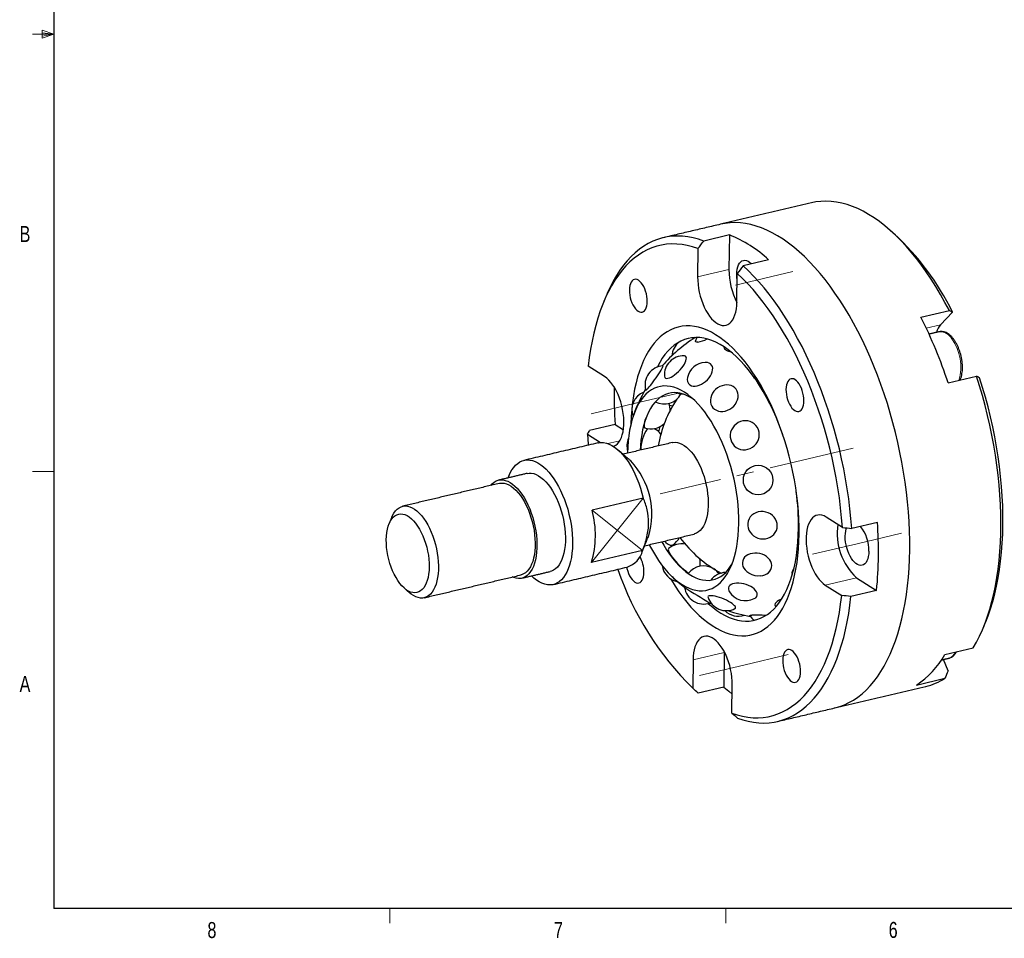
# Model space of a CAD drawing. Header units: millimetres. Extents: x 11 to 421, y 5 to 275.
# Tile 1 of 5: x 11 to 157, y 6 to 142. Entities that reach past the tile are written whole.
import ezdxf

# ---------------------------------------------------------------- set-up
doc = ezdxf.new("R2010")
doc.units = ezdxf.units.MM
doc.linetypes.add('CENTERX2', pattern=[20.32, 12.7, -2.54, 2.54, -2.54])
doc.styles.add('SLDTEXTSTYLE0', font='TXT', dxfattribs={"width": 0.75})

msp = doc.modelspace()

# ---------------------------------------------------------------- linework, layer by layer
at = {"color": 7, "linetype": 'Continuous', "lineweight": 30}
for p, q in [((15.907, 270.309), (15.907, 9.959)), ((116.459, 110.251), (112.649, 109.352)), ((116.459, 110.251), (116.397, 105.109)), ((111.791, 108.221), (111.74, 104.011)), ((122.309, 106.539), (118.498, 105.64)), ((117.589, 100.299), (117.64, 104.51)), ((144.971, 97.994), (149.205, 98.993)), ((147.906, 96.891), (149.663, 98.776)), ((147.685, 95.838), (147.664, 95.833)), ((97.896, 89.156), (95.462, 90.701)), ((149.021, 88.214), (153.255, 89.213)), ((99.459, 82.022), (95.648, 81.123)), ((99.459, 82.022), (100.685, 81.244)), ((95.339, 80.582), (97.288, 79.345)), ((103.645, 71.076), (96.024, 69.278)), ((133.301, 66.693), (130.866, 68.238)), ((138.496, 67.451), (134.685, 66.552)), ((103.55, 63.27), (95.929, 61.472)), ((135.402, 59.218), (138.374, 57.332)), ((130.744, 58.119), (133.178, 56.574)), ((138.374, 57.332), (134.563, 56.433)), ((113.557, 55.448), (113.826, 55.317)), ((148.532, 47.769), (152.766, 48.768)), ((111.05, 46.976), (111, 42.765)), ((115.708, 48.075), (115.646, 42.933)), ((115.71, 48.187), (115.708, 48.075)), ((149.018, 45.336), (148.313, 47.038)), ((144.309, 43.238), (148.543, 44.237)), ((115.646, 42.933), (111.835, 42.034)), ((116.849, 39.054), (116.9, 43.264)), ((415.957, 9.959), (15.907, 9.959))]:
    msp.add_line(p, q, dxfattribs=at)
at = {"color": 7, "linetype": 'Continuous', "lineweight": 0}
for p, q in [((14.2, 140.744), (14.2, 139.56)), ((15.907, 140.134), (14.2, 140.744)), ((15.907, 140.134), (12.732, 140.134)), ((15.907, 140.134), (14.2, 140.363)), ((15.907, 140.134), (14.2, 139.872)), ((15.907, 140.134), (14.2, 139.56)), ((116.397, 105.109), (111.74, 104.011)), ((145.768, 96.386), (147.906, 96.891)), ((100.151, 79.598), (98.376, 79.179)), ((15.907, 75.046), (12.732, 75.046)), ((103.645, 71.076), (95.929, 61.472)), ((96.024, 69.278), (103.55, 63.27)), ((135.402, 59.218), (130.744, 58.119)), ((115.708, 48.075), (111.05, 46.976)), ((65.907, 9.959), (65.907, 7.805)), ((115.913, 9.959), (115.913, 7.805))]:
    msp.add_line(p, q, dxfattribs=at)
at = {"color": 7, "linetype": 'CENTERX2', "lineweight": 0}
for p, q in [((117.375, 102.794), (125.926, 104.812)), ((102.492, 85.196), (109.096, 86.754)), ((102.492, 85.196), (95.888, 83.637)), ((134.902, 78.494), (106.149, 71.71)), ((135.463, 64.277), (142.067, 65.835)), ((135.463, 64.277), (128.859, 62.719)), ((118.633, 46.219), (125.237, 47.777)), ((118.633, 46.219), (112.029, 44.661))]:
    msp.add_line(p, q, dxfattribs=at)
at = {"color": 7, "linetype": 'Continuous', "lineweight": 30, "flags": 128}
for points in [[(149.205, 98.993), (148.555, 100.218), (147.887, 101.407), (147.2, 102.559), (146.496, 103.671), (145.777, 104.742), (145.043, 105.769), (144.296, 106.751), (143.538, 107.686), (142.768, 108.574), (141.989, 109.411), (141.202, 110.197), (140.408, 110.931), (139.608, 111.611), (138.805, 112.236), (137.999, 112.806), (137.191, 113.318), (136.384, 113.773), (135.577, 114.169), (134.774, 114.506), (133.974, 114.783), (133.18, 115), (132.393, 115.156), (131.614, 115.251), (130.844, 115.286), (130.085, 115.259), (129.338, 115.172), (128.687, 115.043)], [(143.311, 63.352), (143.311, 64.75), (143.279, 66.168), (143.214, 67.601), (143.116, 69.048), (142.986, 70.506), (142.824, 71.973), (142.63, 73.447), (142.404, 74.924), (142.147, 76.403), (141.859, 77.881), (141.541, 79.356), (141.193, 80.825), (140.816, 82.285), (140.41, 83.735), (139.976, 85.172), (139.515, 86.593), (139.028, 87.996), (138.515, 89.379), (137.977, 90.739), (137.415, 92.075), (136.831, 93.384), (136.224, 94.663), (135.597, 95.911), (134.949, 97.126), (134.283, 98.305), (133.599, 99.447), (132.899, 100.549), (132.183, 101.61), (131.453, 102.629), (130.709, 103.603), (129.954, 104.53), (129.189, 105.41), (128.414, 106.241), (127.632, 107.021), (126.842, 107.749), (126.047, 108.424), (125.249, 109.045), (124.447, 109.61), (123.645, 110.12), (122.842, 110.572), (122.041, 110.966), (121.242, 111.302), (120.447, 111.579), (119.658, 111.797), (118.875, 111.954), (118.1, 112.052), (117.334, 112.089), (116.579, 112.066), (115.835, 111.982), (115.138, 111.846)], [(143.311, 63.352), (143.311, 64.75), (143.279, 66.168), (143.214, 67.601), (143.116, 69.048), (142.986, 70.506), (142.824, 71.973), (142.63, 73.447), (142.404, 74.924), (142.147, 76.403), (141.859, 77.881), (141.541, 79.356), (141.193, 80.825), (140.816, 82.285), (140.41, 83.735), (139.976, 85.172), (139.515, 86.593), (139.028, 87.996), (138.515, 89.379), (137.977, 90.739), (137.415, 92.075), (136.831, 93.384), (136.224, 94.663), (135.597, 95.911), (134.949, 97.126), (134.283, 98.305), (133.599, 99.447), (132.899, 100.549), (132.183, 101.61), (131.453, 102.629), (130.709, 103.603), (129.954, 104.53), (129.189, 105.41), (128.414, 106.241), (127.632, 107.021), (126.842, 107.749), (126.047, 108.424), (125.249, 109.045), (124.447, 109.61), (123.645, 110.12), (122.842, 110.572), (122.041, 110.966), (121.242, 111.302), (120.447, 111.579), (119.658, 111.797), (118.875, 111.954), (118.1, 112.052), (117.334, 112.089), (116.579, 112.066), (115.835, 111.982), (115.138, 111.846)], [(112.649, 109.352), (111.85, 109.621), (111.057, 109.829), (110.27, 109.978), (109.492, 110.065), (108.724, 110.091), (107.966, 110.056), (107.221, 109.96), (106.489, 109.804), (105.771, 109.586), (105.07, 109.309), (104.385, 108.972), (103.718, 108.575), (103.071, 108.12), (102.444, 107.608), (101.839, 107.038), (101.256, 106.413), (100.696, 105.732), (100.161, 104.998), (99.651, 104.211), (99.168, 103.374), (98.711, 102.486), (98.282, 101.55), (98.108, 101.138)], [(111.791, 108.221), (110.993, 108.483), (110.202, 108.683), (109.418, 108.821), (108.643, 108.896), (107.877, 108.909), (107.124, 108.859), (106.382, 108.746), (105.656, 108.572), (104.944, 108.335), (104.249, 108.037), (103.572, 107.677), (102.914, 107.257), (102.276, 106.778), (101.66, 106.24), (101.066, 105.643), (100.496, 104.99), (99.95, 104.282), (99.429, 103.519), (98.936, 102.702), (98.469, 101.835), (98.03, 100.917), (97.621, 99.951), (97.241, 98.938), (96.892, 97.88), (96.573, 96.779), (96.286, 95.637), (96.031, 94.456), (95.808, 93.239), (95.618, 91.986), (95.462, 90.701)], [(117.628, 103.468), (117.622, 103.507), (117.578, 103.943), (117.567, 104.367), (117.588, 104.77), (117.642, 105.145), (117.727, 105.484), (117.842, 105.782), (117.984, 106.033), (118.151, 106.232), (118.34, 106.376), (118.547, 106.461), (118.769, 106.487), (119.001, 106.453), (119.239, 106.358), (119.478, 106.206), (119.715, 105.999), (119.772, 105.941)], [(134.685, 66.552), (134.566, 68.015), (134.413, 69.489), (134.228, 70.969), (134.011, 72.454), (133.763, 73.942), (133.483, 75.43), (133.172, 76.915), (132.83, 78.394), (132.459, 79.866), (132.059, 81.328), (131.631, 82.777), (131.175, 84.211), (130.691, 85.628), (130.182, 87.025), (129.647, 88.399), (129.088, 89.75), (128.506, 91.073), (127.901, 92.367), (127.274, 93.63), (126.627, 94.86), (125.961, 96.054), (125.277, 97.211), (124.575, 98.328), (123.858, 99.405), (123.126, 100.438), (122.381, 101.426), (121.624, 102.368), (120.855, 103.262), (120.078, 104.106), (119.291, 104.899), (118.498, 105.64)], [(133.301, 66.693), (133.177, 68.156), (133.02, 69.629), (132.83, 71.109), (132.607, 72.593), (132.352, 74.079), (132.065, 75.564), (131.746, 77.046), (131.396, 78.522), (131.016, 79.989), (130.606, 81.445), (130.167, 82.887), (129.701, 84.313), (129.207, 85.719), (128.686, 87.105), (128.14, 88.466), (127.569, 89.801), (126.975, 91.107), (126.359, 92.383), (125.721, 93.625), (125.063, 94.831), (124.386, 96), (123.69, 97.129), (122.979, 98.217), (122.252, 99.261), (121.511, 100.259), (120.757, 101.21), (119.991, 102.113), (119.216, 102.964), (118.432, 103.764), (117.64, 104.51)], [(104.236, 100.355), (104.224, 100.725), (104.18, 101.107), (104.104, 101.491), (103.999, 101.867), (103.866, 102.228), (103.711, 102.563), (103.535, 102.864), (103.344, 103.125), (103.142, 103.338), (102.935, 103.498), (102.726, 103.602), (102.522, 103.646), (102.328, 103.63), (102.148, 103.554), (101.986, 103.421), (101.848, 103.232), (101.735, 102.994), (101.651, 102.711), (101.598, 102.391), (101.577, 102.042), (101.589, 101.671), (101.634, 101.29), (101.71, 100.906), (101.815, 100.529), (101.947, 100.168), (102.103, 99.833), (102.278, 99.532), (102.469, 99.272), (102.671, 99.059), (102.879, 98.898), (103.087, 98.795), (103.291, 98.75), (103.486, 98.766), (103.666, 98.842), (103.827, 98.975), (103.966, 99.164), (104.079, 99.402), (104.163, 99.685), (104.215, 100.005), (104.236, 100.355)], [(111.74, 104.011), (111.75, 103.453), (111.795, 102.879), (111.873, 102.298), (111.984, 101.715), (112.127, 101.136), (112.299, 100.57), (112.499, 100.023), (112.724, 99.5), (112.973, 99.009), (113.241, 98.554), (113.525, 98.142), (113.823, 97.776), (114.131, 97.462), (114.445, 97.203), (114.762, 97.002), (115.077, 96.862), (115.388, 96.783), (115.69, 96.768), (115.981, 96.815), (116.255, 96.926), (116.511, 97.097), (116.746, 97.328), (116.956, 97.616), (117.139, 97.956), (117.293, 98.346), (117.417, 98.781), (117.508, 99.255), (117.566, 99.763), (117.589, 100.299)], [(126.842, 65.692), (126.839, 66.809), (126.804, 67.943), (126.736, 69.092), (126.635, 70.253), (126.502, 71.423), (126.338, 72.599), (126.142, 73.777), (125.915, 74.955), (125.658, 76.129), (125.372, 77.297), (125.056, 78.456), (124.713, 79.602), (124.343, 80.732), (123.946, 81.844), (123.524, 82.934), (123.078, 84), (122.61, 85.039), (122.12, 86.049), (121.609, 87.026), (121.079, 87.968), (120.532, 88.873), (119.969, 89.737), (119.391, 90.56), (118.799, 91.339), (118.196, 92.072), (117.583, 92.756), (116.961, 93.391), (116.333, 93.974), (115.699, 94.504), (115.061, 94.98), (114.422, 95.399), (113.782, 95.763), (113.144, 96.068), (112.509, 96.315), (111.878, 96.503), (111.254, 96.631), (110.638, 96.699), (110.032, 96.707), (109.436, 96.654), (108.854, 96.542), (108.285, 96.37), (107.733, 96.139), (107.197, 95.849), (106.681, 95.501), (106.184, 95.095), (105.708, 94.634), (105.255, 94.119), (104.826, 93.549), (104.421, 92.928), (104.042, 92.257), (103.69, 91.537), (103.365, 90.77), (103.07, 89.958), (102.803, 89.104), (102.567, 88.21), (102.361, 87.277), (102.186, 86.309), (102.044, 85.308), (101.933, 84.277), (101.854, 83.217), (101.808, 82.133), (101.807, 82.08)], [(124.43, 80.475), (124.23, 81.04), (123.831, 82.096), (123.408, 83.128), (122.962, 84.133), (122.494, 85.109), (122.004, 86.052), (121.496, 86.96), (120.969, 87.83), (120.427, 88.66), (119.869, 89.447), (119.298, 90.19), (118.716, 90.885), (118.124, 91.532), (117.523, 92.127), (116.917, 92.67), (116.305, 93.158), (115.691, 93.591), (115.076, 93.967), (114.461, 94.285), (113.849, 94.545), (113.24, 94.744), (112.638, 94.884), (112.044, 94.962), (111.458, 94.981), (110.884, 94.938), (110.323, 94.834), (109.776, 94.67), (109.245, 94.446), (108.731, 94.163), (108.236, 93.821), (107.762, 93.421), (107.309, 92.966), (106.879, 92.455), (106.474, 91.89), (106.094, 91.274), (105.741, 90.607), (105.726, 90.577)], [(111.222, 94.891), (110.946, 94.924), (110.825, 94.93)], [(111.592, 94.982), (111.563, 94.91), (111.431, 94.48)], [(111.759, 94.303), (111.597, 94.304), (111.487, 94.337), (111.432, 94.4), (111.431, 94.48)], [(106.977, 88.92), (107.127, 88.888), (107.314, 88.905), (107.533, 88.97), (107.778, 89.08), (108.042, 89.234), (108.317, 89.426), (108.595, 89.65), (108.868, 89.901), (109.128, 90.171), (109.369, 90.453), (109.582, 90.738), (109.762, 91.018), (109.903, 91.285), (110.003, 91.531), (110.056, 91.75), (110.063, 91.934), (110.023, 92.08), (109.937, 92.182), (109.808, 92.237), (109.722, 92.247)], [(110.586, 87.914), (110.807, 87.811), (111.064, 87.756), (111.35, 87.752), (111.657, 87.799), (111.977, 87.895), (112.299, 88.038), (112.616, 88.223), (112.917, 88.445), (113.194, 88.697), (113.438, 88.973), (113.644, 89.265), (113.805, 89.563), (113.917, 89.86), (113.975, 90.147), (113.979, 90.416), (113.929, 90.659), (113.825, 90.868), (113.671, 91.039), (113.471, 91.166), (113.232, 91.245), (112.959, 91.274), (112.854, 91.272)], [(104.908, 88.109), (105.122, 88.39), (105.342, 88.688), (105.561, 88.993), (105.772, 89.297), (105.969, 89.591), (106.147, 89.868), (106.301, 90.118), (106.426, 90.334), (106.519, 90.512), (106.576, 90.644), (106.597, 90.728), (106.58, 90.761), (106.573, 90.762)], [(99.197, 78.771), (99.29, 78.805), (99.556, 78.946), (99.802, 79.147), (100.024, 79.407), (100.221, 79.721), (100.39, 80.087), (100.529, 80.5), (100.636, 80.955), (100.711, 81.447), (100.752, 81.97), (100.758, 82.518), (100.731, 83.084), (100.669, 83.662), (100.574, 84.246), (100.447, 84.827), (100.29, 85.4), (100.103, 85.958), (99.89, 86.494), (99.653, 87.002), (99.395, 87.475), (99.118, 87.909), (98.826, 88.299), (98.523, 88.639), (98.212, 88.926), (97.896, 89.156)], [(104.004, 87.172), (104.006, 87.167), (104.041, 87.16), (104.112, 87.204), (104.218, 87.299), (104.354, 87.442), (104.518, 87.628), (104.704, 87.853), (104.908, 88.109)], [(120.344, 88.781), (120.208, 88.943), (120.069, 89.173)], [(127.55, 85.563), (127.538, 85.933), (127.494, 86.315), (127.418, 86.699), (127.312, 87.076), (127.18, 87.436), (127.024, 87.771), (126.849, 88.073), (126.658, 88.333), (126.456, 88.546), (126.248, 88.706), (126.04, 88.81), (125.836, 88.854), (125.642, 88.839), (125.462, 88.763), (125.3, 88.629), (125.161, 88.441), (125.049, 88.202), (124.965, 87.919), (124.912, 87.599), (124.891, 87.25), (124.903, 86.88), (124.948, 86.498), (125.023, 86.114), (125.129, 85.737), (125.261, 85.377), (125.417, 85.042), (125.592, 84.74), (125.783, 84.48), (125.985, 84.267), (126.193, 84.107), (126.401, 84.003), (126.605, 83.959), (126.799, 83.974), (126.979, 84.05), (127.141, 84.184), (127.28, 84.372), (127.392, 84.611), (127.476, 84.894), (127.529, 85.214), (127.55, 85.563)], [(152.766, 48.768), (153.246, 49.613), (153.699, 50.507), (154.124, 51.449), (154.521, 52.438), (154.889, 53.471), (155.226, 54.547), (155.534, 55.665), (155.81, 56.822), (156.055, 58.017), (156.268, 59.247), (156.45, 60.51), (156.598, 61.804), (156.714, 63.128), (156.797, 64.478), (156.847, 65.853), (156.864, 67.25), (156.848, 68.666), (156.798, 70.101), (156.716, 71.55), (156.601, 73.012), (156.453, 74.484), (156.272, 75.964), (156.059, 77.448), (155.815, 78.936), (155.539, 80.424), (155.232, 81.909), (154.895, 83.39), (154.528, 84.863), (154.132, 86.326), (153.707, 87.777), (153.255, 89.213)], [(154.628, 52.669), (154.976, 53.562), (155.337, 54.604), (155.667, 55.689), (155.965, 56.816), (156.232, 57.984), (156.466, 59.188), (156.668, 60.429), (156.836, 61.703), (156.972, 63.008), (157.073, 64.341), (157.141, 65.702), (157.175, 67.086), (157.175, 68.491), (157.141, 69.916), (157.072, 71.358), (156.971, 72.813), (156.835, 74.28), (156.666, 75.755), (156.464, 77.237), (156.23, 78.722), (155.963, 80.208), (155.664, 81.693), (155.334, 83.173), (154.973, 84.646), (154.582, 86.109), (154.162, 87.56), (153.713, 88.997)], [(117.868, 67.271), (117.863, 68.18), (117.825, 69.107), (117.754, 70.047), (117.651, 70.996), (117.517, 71.952), (117.351, 72.91), (117.154, 73.867), (116.928, 74.818), (116.673, 75.76), (116.389, 76.689), (116.079, 77.602), (115.744, 78.495), (115.384, 79.364), (115.001, 80.206), (114.597, 81.018), (114.173, 81.796), (113.731, 82.538), (113.273, 83.24), (112.8, 83.9), (112.314, 84.515), (111.818, 85.083), (111.313, 85.601), (110.801, 86.068), (110.284, 86.481), (109.765, 86.839), (109.245, 87.14), (108.726, 87.384), (108.211, 87.569), (107.701, 87.695), (107.199, 87.761), (106.706, 87.766), (106.225, 87.712), (105.757, 87.597), (105.304, 87.424), (104.867, 87.191), (104.45, 86.9), (104.053, 86.553), (103.677, 86.15), (103.325, 85.694), (102.998, 85.185), (102.697, 84.627), (102.423, 84.02), (102.177, 83.369), (101.961, 82.674), (101.774, 81.94), (101.619, 81.168), (101.495, 80.363), (101.403, 79.526), (101.343, 78.661), (101.316, 77.773), (101.316, 77.761)], [(111.092, 85.81), (110.797, 85.999), (110.295, 86.274), (109.796, 86.489), (109.3, 86.646), (108.811, 86.741), (108.331, 86.776), (107.861, 86.749), (107.404, 86.661), (106.962, 86.513), (106.536, 86.305), (106.129, 86.038), (105.742, 85.713), (105.377, 85.331), (105.036, 84.895), (104.719, 84.405), (104.43, 83.865), (104.167, 83.277), (103.934, 82.643), (103.73, 81.965), (103.557, 81.248), (103.416, 80.494), (103.307, 79.706), (103.23, 78.887), (103.193, 78.204)], [(114.255, 84.302), (114.526, 84.141), (114.831, 84.031), (115.161, 83.977), (115.507, 83.979), (115.858, 84.038), (116.205, 84.152), (116.538, 84.318), (116.846, 84.531), (117.122, 84.785), (117.358, 85.072), (117.545, 85.384), (117.68, 85.713), (117.758, 86.048), (117.776, 86.381), (117.736, 86.701), (117.636, 87), (117.482, 87.268), (117.276, 87.499), (117.025, 87.685), (116.736, 87.821), (116.417, 87.903), (116.078, 87.929), (115.728, 87.899), (115.377, 87.812), (115.036, 87.671), (114.714, 87.481), (114.421, 87.247), (114.165, 86.976), (113.953, 86.675), (113.791, 86.353), (113.684, 86.02), (113.636, 85.685), (113.647, 85.357), (113.717, 85.047), (113.844, 84.762), (114.025, 84.512), (114.255, 84.302)], [(107.548, 84.918), (107.618, 84.896), (108.032, 84.811)], [(117.467, 78.625), (117.779, 78.448), (118.12, 78.328), (118.478, 78.268), (118.844, 78.27), (119.208, 78.334), (119.558, 78.459), (119.884, 78.64), (120.178, 78.872), (120.431, 79.15), (120.636, 79.464), (120.786, 79.806), (120.877, 80.165), (120.907, 80.533), (120.875, 80.897), (120.782, 81.247), (120.63, 81.575), (120.424, 81.869), (120.17, 82.121), (119.875, 82.325), (119.547, 82.475), (119.196, 82.565), (118.833, 82.594), (118.467, 82.561), (118.109, 82.466), (117.769, 82.312), (117.458, 82.105), (117.183, 81.849), (116.954, 81.552), (116.776, 81.223), (116.655, 80.871), (116.594, 80.506), (116.595, 80.139), (116.658, 79.78), (116.781, 79.44), (116.96, 79.129), (117.191, 78.854), (117.467, 78.625)], [(95.339, 80.582), (95.463, 79.119), (95.479, 78.953)], [(96.896, 79.287), (96.969, 79.303), (97.352, 79.348), (97.748, 79.33), (98.152, 79.25), (98.562, 79.108), (98.976, 78.904), (99.39, 78.641), (99.803, 78.321), (100.21, 77.944), (100.61, 77.514), (100.999, 77.034), (101.376, 76.507), (101.737, 75.936), (102.08, 75.326), (102.403, 74.68), (102.704, 74.003), (102.98, 73.299), (103.23, 72.574), (103.452, 71.831), (103.645, 71.076)], [(107.985, 79.335), (108.058, 79.351), (108.383, 79.381), (108.718, 79.351), (109.061, 79.261), (109.408, 79.111), (109.757, 78.904), (110.105, 78.641), (110.448, 78.324), (110.783, 77.956), (111.109, 77.54), (111.42, 77.08), (111.716, 76.58), (111.993, 76.045), (112.249, 75.478), (112.482, 74.885), (112.689, 74.272), (112.869, 73.643), (113.02, 73.005), (113.141, 72.362), (113.231, 71.721), (113.289, 71.086), (113.314, 70.465), (113.307, 69.861), (113.267, 69.281), (113.195, 68.729), (113.091, 68.21), (112.956, 67.73), (112.792, 67.291), (112.6, 66.899), (112.381, 66.556), (112.138, 66.265), (111.872, 66.03), (111.586, 65.851), (111.283, 65.731), (111.2, 65.709)], [(83.549, 74.083), (83.645, 74.343), (83.856, 74.823), (84.094, 75.256), (84.358, 75.638), (84.645, 75.967), (84.956, 76.24), (85.286, 76.457), (85.634, 76.615), (85.999, 76.713), (86.376, 76.751), (86.765, 76.73), (87.162, 76.647), (87.565, 76.505), (87.971, 76.305), (88.378, 76.047), (88.783, 75.733), (89.183, 75.365), (89.576, 74.946), (89.959, 74.478), (90.33, 73.965), (90.686, 73.409), (91.026, 72.815), (91.346, 72.186), (91.645, 71.526), (91.92, 70.84), (92.171, 70.131), (92.395, 69.405), (92.591, 68.667), (92.758, 67.92), (92.894, 67.171), (92.999, 66.423), (93.072, 65.682), (93.113, 64.952), (93.121, 64.238), (93.096, 63.546), (93.039, 62.878), (92.949, 62.24), (92.827, 61.636), (92.675, 61.069), (92.493, 60.544), (92.282, 60.064), (92.044, 59.631), (91.78, 59.249), (91.492, 58.921), (91.182, 58.647), (90.852, 58.431), (90.503, 58.273), (90.139, 58.174), (89.762, 58.136), (89.373, 58.158), (88.976, 58.24), (88.573, 58.382), (88.167, 58.582), (87.76, 58.841), (87.355, 59.154), (86.994, 59.484)], [(86.347, 74.743), (86.641, 74.788), (86.985, 74.781), (87.339, 74.714), (87.699, 74.586), (88.062, 74.399), (88.424, 74.154), (88.784, 73.854), (89.138, 73.501), (89.483, 73.097), (89.816, 72.647), (90.135, 72.153), (90.437, 71.621), (90.719, 71.054), (90.979, 70.457), (91.215, 69.835), (91.425, 69.193), (91.608, 68.537), (91.76, 67.871), (91.883, 67.202), (91.973, 66.536), (92.032, 65.876), (92.057, 65.23), (92.049, 64.602), (92.009, 63.997), (91.936, 63.421), (91.83, 62.879), (91.694, 62.374), (91.527, 61.911), (91.332, 61.494), (91.11, 61.127), (90.863, 60.811), (90.592, 60.551), (90.301, 60.348), (89.991, 60.203), (89.791, 60.144)], [(80.936, 72.953), (81.174, 73.214), (81.455, 73.446), (81.756, 73.62), (82.074, 73.735), (82.407, 73.789), (82.751, 73.782), (83.105, 73.714), (83.465, 73.587), (83.827, 73.4), (84.19, 73.155), (84.55, 72.855), (84.904, 72.502), (85.249, 72.098), (85.582, 71.648), (85.901, 71.154), (86.203, 70.622), (86.485, 70.055), (86.745, 69.458), (86.981, 68.836), (87.191, 68.194), (87.373, 67.538), (87.526, 66.872), (87.649, 66.203), (87.739, 65.537), (87.797, 64.877), (87.823, 64.231), (87.815, 63.603), (87.775, 62.998), (87.702, 62.422), (87.596, 61.88), (87.46, 61.375), (87.293, 60.912), (87.098, 60.495), (86.876, 60.128), (86.629, 59.812), (86.358, 59.552), (86.067, 59.349), (85.757, 59.204), (85.431, 59.12), (85.092, 59.096), (84.742, 59.133), (84.385, 59.231), (84.151, 59.327)], [(82.227, 73.258), (82.301, 73.273), (82.626, 73.303), (82.961, 73.273), (83.304, 73.183), (83.651, 73.034), (84, 72.827), (84.348, 72.564), (84.691, 72.247), (85.026, 71.878), (85.351, 71.463), (85.663, 71.003), (85.959, 70.503), (86.236, 69.967), (86.492, 69.401), (86.724, 68.808), (86.932, 68.195), (87.112, 67.566), (87.263, 66.928), (87.384, 66.285), (87.474, 65.643), (87.532, 65.009), (87.557, 64.387), (87.55, 63.784), (87.51, 63.203), (87.437, 62.652), (87.334, 62.133), (87.199, 61.653), (87.035, 61.214), (86.842, 60.822), (86.624, 60.479), (86.38, 60.188), (86.115, 59.952), (85.829, 59.774), (85.526, 59.654), (85.442, 59.632)], [(66.212, 68.213), (66.332, 68.481), (66.538, 68.849), (66.769, 69.166), (67.024, 69.43), (67.3, 69.637), (67.595, 69.786), (67.906, 69.877), (68.23, 69.907), (68.565, 69.877), (68.908, 69.787), (69.255, 69.637), (69.604, 69.43), (69.952, 69.167), (70.295, 68.85), (70.63, 68.482), (70.956, 68.066), (71.267, 67.606), (71.563, 67.106), (71.84, 66.571), (72.096, 66.004), (72.329, 65.411), (72.536, 64.798), (72.716, 64.169), (72.867, 63.531), (72.988, 62.888), (73.078, 62.247), (73.136, 61.612), (73.161, 60.991), (73.154, 60.387), (73.114, 59.807), (73.042, 59.255), (72.938, 58.736), (72.803, 58.256), (72.639, 57.817), (72.447, 57.425), (72.228, 57.082), (71.985, 56.791), (71.719, 56.556), (71.433, 56.377), (71.13, 56.257), (70.812, 56.197), (70.482, 56.197), (70.143, 56.257), (69.797, 56.377), (69.449, 56.555), (69.1, 56.79), (68.861, 56.985)], [(123.593, 66.921), (123.565, 67.267), (123.475, 67.605), (123.325, 67.928), (123.12, 68.224), (122.864, 68.486), (122.566, 68.706), (122.235, 68.878), (121.879, 68.996), (121.509, 69.059), (121.136, 69.062), (120.77, 69.008), (120.422, 68.896), (120.102, 68.731), (119.819, 68.516), (119.581, 68.259), (119.395, 67.967), (119.267, 67.648), (119.2, 67.31), (119.196, 66.965), (119.255, 66.622), (119.375, 66.29), (119.553, 65.98), (119.785, 65.7), (120.062, 65.458), (120.378, 65.261), (120.723, 65.115), (121.087, 65.025), (121.46, 64.991), (121.831, 65.017), (122.189, 65.101), (122.525, 65.24), (122.827, 65.43), (123.089, 65.667), (123.301, 65.942), (123.459, 66.249), (123.557, 66.579), (123.593, 66.921)], [(65.402, 64.873), (65.425, 65.421), (65.48, 65.942), (65.568, 66.432), (65.687, 66.885), (65.835, 67.297), (66.012, 67.663), (66.215, 67.979), (66.442, 68.243), (66.692, 68.452), (66.961, 68.603), (67.247, 68.695), (67.547, 68.727), (67.857, 68.699), (68.175, 68.611), (68.497, 68.463), (68.821, 68.258), (69.141, 67.997), (69.457, 67.684), (69.763, 67.321), (70.057, 66.912), (70.337, 66.461), (70.598, 65.974), (70.839, 65.454), (71.057, 64.907), (71.249, 64.34), (71.415, 63.757), (71.551, 63.164), (71.657, 62.569), (71.731, 61.976), (71.773, 61.393), (71.783, 60.824), (71.76, 60.276), (71.704, 59.754), (71.617, 59.264), (71.498, 58.811), (71.35, 58.4), (71.173, 58.034), (70.97, 57.717), (70.742, 57.453), (70.493, 57.244), (70.224, 57.093), (69.938, 57.001), (69.638, 56.969), (69.328, 56.997), (69.01, 57.086), (68.687, 57.233), (68.364, 57.438), (68.043, 57.699), (67.728, 58.012), (67.422, 58.375), (67.127, 58.784), (66.848, 59.235), (66.587, 59.723), (66.346, 60.242), (66.128, 60.789), (65.935, 61.357), (65.77, 61.94), (65.634, 62.532), (65.528, 63.127), (65.454, 63.72), (65.411, 64.304), (65.402, 64.873)], [(130.866, 68.238), (130.55, 68.409), (130.236, 68.518), (129.929, 68.565), (129.633, 68.549), (129.35, 68.47), (129.084, 68.329), (128.838, 68.128), (128.616, 67.868), (128.419, 67.554), (128.25, 67.188), (128.111, 66.775), (128.003, 66.32), (127.929, 65.828), (127.888, 65.305), (127.881, 64.757), (127.909, 64.191), (127.971, 63.613), (128.066, 63.029), (128.193, 62.448), (128.35, 61.875), (128.536, 61.317), (128.749, 60.781), (128.987, 60.273), (129.245, 59.8), (129.522, 59.366), (129.813, 58.976), (130.117, 58.636), (130.428, 58.349), (130.744, 58.119)], [(104.531, 64.136), (104.587, 64.026), (105.011, 63.247), (105.453, 62.506), (105.912, 61.803), (106.385, 61.144), (106.87, 60.529), (107.366, 59.961), (107.871, 59.443), (108.383, 58.976), (108.9, 58.563), (109.419, 58.205), (109.939, 57.904), (110.458, 57.66), (110.973, 57.475), (111.483, 57.349), (111.985, 57.283), (112.478, 57.278), (112.959, 57.332), (113.428, 57.446), (113.881, 57.62), (114.317, 57.853), (114.734, 58.144), (115.131, 58.491), (115.507, 58.894), (115.859, 59.35), (116.186, 59.859), (116.487, 60.417), (116.761, 61.023), (117.007, 61.675), (117.223, 62.369), (117.41, 63.104), (117.565, 63.876), (117.689, 64.681), (117.781, 65.518), (117.841, 66.382), (117.868, 67.271)], [(113.326, 55.375), (113.375, 55.331), (113.984, 54.815), (114.597, 54.355), (115.212, 53.95), (115.827, 53.603), (116.441, 53.314), (117.052, 53.084), (117.657, 52.915), (118.256, 52.806), (118.846, 52.757), (119.426, 52.77), (119.994, 52.843), (120.548, 52.977), (121.087, 53.171), (121.61, 53.425), (122.114, 53.737), (122.599, 54.108), (123.063, 54.536), (123.504, 55.019), (123.922, 55.557), (124.315, 56.148), (124.681, 56.79), (125.021, 57.481), (125.333, 58.219), (125.616, 59.002), (125.869, 59.828), (126.091, 60.695), (126.283, 61.6), (126.442, 62.54), (126.57, 63.512), (126.665, 64.515), (126.727, 65.544), (126.757, 66.598)], [(137.218, 63.164), (137.196, 62.761), (137.143, 62.386), (137.058, 62.047), (136.943, 61.749), (136.801, 61.498), (136.634, 61.299), (136.445, 61.155), (136.237, 61.07), (136.016, 61.044), (135.784, 61.078), (135.546, 61.173), (135.306, 61.324), (135.07, 61.531), (134.84, 61.79), (134.623, 62.094), (134.421, 62.439), (134.238, 62.819), (134.078, 63.225), (133.944, 63.651), (133.838, 64.089), (133.763, 64.53), (133.719, 64.967), (133.708, 65.391), (133.729, 65.794), (133.783, 66.168), (133.868, 66.508), (133.915, 66.646)], [(106.408, 64.578), (106.691, 64.079), (107.123, 63.376), (107.571, 62.714), (108.033, 62.097), (108.507, 61.526), (108.99, 61.004), (109.482, 60.534), (109.979, 60.118), (110.479, 59.757), (110.981, 59.453), (111.482, 59.208), (111.98, 59.022), (112.472, 58.896), (112.957, 58.831), (113.432, 58.827), (113.896, 58.884), (114.345, 59.002), (114.78, 59.18), (115.196, 59.418), (115.594, 59.714), (115.97, 60.068), (116.323, 60.477), (116.652, 60.94), (116.873, 61.306)], [(106.801, 64.671), (107.016, 64.465), (107.246, 64.281), (107.463, 64.148), (107.662, 64.07), (107.838, 64.048), (107.988, 64.083), (108.029, 64.106)], [(107.716, 59.043), (107.832, 58.85), (108.387, 57.965), (108.958, 57.121), (109.543, 56.32), (110.141, 55.564), (110.749, 54.855), (111.367, 54.195), (111.992, 53.586), (112.624, 53.029), (113.26, 52.526), (113.898, 52.078), (114.538, 51.687), (115.177, 51.352), (115.814, 51.076), (116.447, 50.859), (117.075, 50.701), (117.695, 50.603), (118.306, 50.565), (118.907, 50.587), (119.497, 50.669), (120.072, 50.811), (120.633, 51.013), (121.177, 51.274), (121.703, 51.593), (122.21, 51.97), (122.697, 52.403), (123.161, 52.892), (123.603, 53.434), (124.02, 54.03), (124.412, 54.676), (124.777, 55.372), (125.116, 56.116), (125.426, 56.905), (125.707, 57.739), (125.959, 58.613), (126.18, 59.527), (126.37, 60.477), (126.529, 61.462), (126.656, 62.479), (126.75, 63.525), (126.813, 64.597), (126.842, 65.692)], [(107.419, 63.555), (107.378, 63.493), (107.367, 63.375), (107.401, 63.217), (107.481, 63.021), (107.605, 62.792), (107.769, 62.536), (107.97, 62.257), (108.203, 61.963), (108.464, 61.659), (108.746, 61.353), (109.044, 61.051), (109.35, 60.76), (109.657, 60.487), (109.96, 60.237), (110.25, 60.017), (110.405, 59.908)], [(132.132, 39.824), (132.165, 39.832), (132.881, 40.036), (133.582, 40.299), (134.266, 40.621), (134.933, 41.002), (135.581, 41.441), (136.209, 41.937), (136.816, 42.489), (137.401, 43.098), (137.963, 43.76), (138.502, 44.476), (139.015, 45.244), (139.503, 46.063), (139.965, 46.932), (140.399, 47.848), (140.806, 48.812), (141.184, 49.82), (141.533, 50.871), (141.851, 51.965), (142.14, 53.097), (142.398, 54.268), (142.625, 55.475), (142.82, 56.715), (142.983, 57.987), (143.113, 59.289), (143.212, 60.619), (143.278, 61.974), (143.311, 63.352)], [(132.132, 39.824), (132.165, 39.832), (132.881, 40.036), (133.582, 40.299), (134.266, 40.621), (134.933, 41.002), (135.581, 41.441), (136.209, 41.937), (136.816, 42.489), (137.401, 43.098), (137.963, 43.76), (138.502, 44.476), (139.015, 45.244), (139.503, 46.063), (139.965, 46.932), (140.399, 47.848), (140.806, 48.812), (141.184, 49.82), (141.533, 50.871), (141.851, 51.965), (142.14, 53.097), (142.398, 54.268), (142.625, 55.475), (142.82, 56.715), (142.983, 57.987), (143.113, 59.289), (143.212, 60.619), (143.278, 61.974), (143.311, 63.352)], [(122.783, 61.053), (122.74, 61.339), (122.635, 61.621), (122.471, 61.891), (122.253, 62.14), (121.988, 62.363), (121.682, 62.552), (121.345, 62.702), (120.986, 62.808), (120.616, 62.868), (120.245, 62.88), (119.884, 62.843), (119.544, 62.759), (119.233, 62.63), (118.962, 62.46), (118.737, 62.253), (118.566, 62.016), (118.453, 61.755), (118.402, 61.478), (118.414, 61.193), (118.488, 60.908), (118.623, 60.631), (118.814, 60.37), (119.057, 60.133), (119.343, 59.927), (119.425, 59.878)], [(101.179, 60.776), (101.222, 60.576), (101.327, 60.199), (101.46, 59.839), (101.615, 59.504), (101.791, 59.202), (101.982, 58.942), (102.184, 58.729), (102.392, 58.569), (102.6, 58.465), (102.804, 58.421), (102.998, 58.436), (103.178, 58.512), (103.34, 58.646), (103.479, 58.834), (103.591, 59.073), (103.675, 59.356), (103.728, 59.676), (103.749, 60.025)], [(125.837, 59.718), (125.832, 59.93), (125.881, 60.201)], [(125.881, 60.201), (125.992, 60.469), (126.069, 60.601)], [(120.597, 56.912), (120.514, 57.122), (120.372, 57.334), (120.175, 57.541), (119.929, 57.738), (119.641, 57.917), (119.319, 58.076), (118.972, 58.208), (118.611, 58.31), (118.246, 58.379), (117.887, 58.413), (117.544, 58.411), (117.229, 58.374), (116.948, 58.302), (116.712, 58.197), (116.526, 58.062), (116.395, 57.902), (116.325, 57.72), (116.315, 57.523), (116.368, 57.315), (116.456, 57.142)], [(117.296, 54.63), (117.304, 54.634), (117.379, 54.705), (117.395, 54.8), (117.352, 54.917), (117.251, 55.052), (117.095, 55.202), (116.888, 55.362), (116.637, 55.527), (116.349, 55.694), (116.031, 55.856), (115.693, 56.01), (115.346, 56.151), (114.998, 56.275), (114.659, 56.378), (114.341, 56.458), (114.051, 56.511), (113.798, 56.538), (113.589, 56.536), (113.431, 56.506), (113.327, 56.448), (113.281, 56.365), (113.291, 56.269)], [(116.849, 39.054), (117.646, 38.792), (118.438, 38.592), (119.222, 38.454), (119.997, 38.379), (120.762, 38.366), (121.516, 38.416), (122.257, 38.528), (122.984, 38.703), (123.696, 38.94), (124.391, 39.238), (125.068, 39.598), (125.726, 40.018), (126.364, 40.497), (126.98, 41.035), (127.574, 41.632), (128.144, 42.285), (128.69, 42.993), (129.21, 43.756), (129.704, 44.572), (130.171, 45.44), (130.609, 46.358), (131.019, 47.324), (131.399, 48.337), (131.748, 49.395), (132.067, 50.496), (132.354, 51.637), (132.609, 52.818), (132.832, 54.036), (133.022, 55.289), (133.178, 56.574)], [(117.685, 38.323), (118.484, 38.054), (119.277, 37.845), (120.063, 37.697), (120.841, 37.61), (121.61, 37.583), (122.367, 37.618), (123.113, 37.714), (123.845, 37.871), (124.562, 38.088), (125.264, 38.366), (125.949, 38.703), (126.615, 39.099), (127.262, 39.554), (127.889, 40.067), (128.495, 40.637), (129.078, 41.262), (129.637, 41.942), (130.172, 42.676), (130.682, 43.463), (131.166, 44.301), (131.623, 45.188), (132.052, 46.124), (132.452, 47.107), (132.824, 48.134), (133.166, 49.205), (133.477, 50.317), (133.758, 51.469), (134.007, 52.658), (134.225, 53.884), (134.41, 55.143), (134.563, 56.433)], [(119.495, 53.561), (119.49, 53.578), (119.526, 53.611), (119.624, 53.637), (119.782, 53.656)], [(116.9, 43.264), (116.89, 43.822), (116.845, 44.395), (116.767, 44.977), (116.655, 45.56), (116.513, 46.139), (116.341, 46.705), (116.141, 47.252), (115.915, 47.775), (115.667, 48.266), (115.399, 48.721), (115.115, 49.133), (114.817, 49.499), (114.509, 49.813), (114.195, 50.072), (113.878, 50.273), (113.562, 50.413), (113.252, 50.492), (112.95, 50.507), (112.659, 50.459), (112.385, 50.349), (112.128, 50.178), (111.894, 49.947), (111.684, 49.659), (111.501, 49.319), (111.346, 48.929), (111.223, 48.494), (111.132, 48.02), (111.074, 47.512), (111.05, 46.976)], [(127.063, 45.233), (127.051, 45.604), (127.006, 45.985), (126.93, 46.369), (126.825, 46.746), (126.693, 47.107), (126.537, 47.442), (126.361, 47.743), (126.17, 48.003), (125.969, 48.216), (125.761, 48.377), (125.553, 48.48), (125.349, 48.525), (125.154, 48.509), (124.974, 48.433), (124.813, 48.299), (124.674, 48.111), (124.561, 47.872), (124.477, 47.59), (124.424, 47.27), (124.404, 46.92), (124.416, 46.55), (124.46, 46.168), (124.536, 45.784), (124.641, 45.407), (124.773, 45.047), (124.929, 44.712), (125.105, 44.411), (125.296, 44.15), (125.498, 43.937), (125.705, 43.777), (125.914, 43.673), (126.118, 43.629), (126.312, 43.645), (126.492, 43.72), (126.654, 43.854), (126.792, 44.043), (126.905, 44.281), (126.989, 44.564), (127.042, 44.884), (127.063, 45.233)], [(115.646, 42.933), (116.371, 42.306), (116.884, 41.893)]]:
    msp.add_lwpolyline(points, dxfattribs=at)
at = {"color": 7, "linetype": 'Continuous', "lineweight": 30}
msp.add_circle((120.74, 73.756), 2.198, dxfattribs=at)
for centre, radius, start, end in [((109.504, 92.823), 18.765, 46.96936, 68.24397), ((114.145, 81.384), 39.548, 26.0886, 47.22219), ((126.974, 105.061), 10.577, 179.7389, 207.44327), ((85.704, 67.723), 66.55, 17.93371, 27.05636), ((150.252, 94.868), 3.097, 139.21884, 163.59933), ((123.635, 75.835), 22.742, 122.68054, 139.00748), ((110.751, 92.085), 2.845, 128.887, 176.35), ((110.912, 99.328), 5.096, 279.57042, 296.36104), ((116.335, 93.678), 0.688, 184.97112, 240.9859), ((116.838, 94.521), 1.669, 239.89485, 264.88338), ((109.63, 89.403), 2.845, 88.142, 183.67619), ((112.995, 88.43), 2.845, 92.84067, 167.54258), ((106.749, 87.922), 2.845, 93.54179, 195.27026), ((107.119, 89.217), 0.329, 179.31962, 244.44598), ((111.215, 88.745), 1.042, 163.34594, 232.91288), ((161.665, 86.503), 62.367, 178.97435, 184.12083), ((104.791, 84.212), 2.845, 111.65195, 200.48604), ((123.635, 75.835), 22.742, 149.80457, 160.21365), ((106.749, 87.922), 2.845, 242.51496, 331.9081), ((109.63, 89.403), 2.845, 247.90202, 269.4199), ((123.635, 75.835), 18, 146.38649, 170.39062), ((104.791, 84.212), 2.845, 357.32592, 19.67093), ((106.374, 81.932), 2.587, 148.28631, 188.77006), ((104.791, 84.212), 2.845, 249.98996, 314.74201), ((109.167, 78.162), 5.884, 146.43192, 179.38228), ((104.055, 78.838), 2.845, 38.54934, 64.59635), ((110.666, 80.134), 4.807, 161.04552, 169.93063), ((104.055, 78.838), 2.845, 156.34164, 196.09877), ((93.455, 68.714), 11.464, 343.06711, 43.48489), ((88.35, 66.952), 38.409, 359.47125, 7.61279), ((82.441, 65.539), 14.087, 343.22236, 15.39279), ((80.501, 63.092), 58.159, 354.31645, 4.2987), ((141.358, 65.765), 8.852, 171.12938, 227.70565), ((131.391, 63.301), 5.829, 358.6555, 37.67684), ((106.49, 66.499), 2.845, 302.75066, 332.71895), ((123.635, 75.835), 18, 216.16138, 242.24062), ((100.113, 64.154), 3.549, 288.83941, 345.58144), ((109.291, 61.412), 2.845, 77.44887, 131.14734), ((99.02, 60.063), 4.729, 359.53313, 29.33842), ((109.291, 61.412), 2.845, 350.19909, 12.86706), ((143.923, 75.89), 46.703, 199.291, 225.17467), ((109.291, 61.412), 2.845, 187.75787, 259.69222), ((112.628, 58.133), 2.845, 59.19305, 143.08118), ((112.628, 58.133), 2.845, 35.87976, 57.06422), ((121.155, 61.153), 1.631, 269.34609, 356.45871), ((123.635, 75.835), 22.742, 226.33835, 232.56157), ((115.994, 57.16), 2.845, 91.72568, 143.49017), ((120.832, 62.352), 2.845, 240.3725, 276.14151), ((112.628, 58.133), 2.845, 187.08789, 289.16938), ((178.372, 163.872), 126.32, 237.12788, 239.12939), ((115.994, 57.16), 2.845, 198.25466, 297.23998), ((118.874, 58.641), 2.845, 211.80053, 297.24718), ((119.92, 56.757), 0.695, 291.71964, 12.83779), ((124.855, 53.97), 2.12, 107.56081, 132.86505), ((117.808, 56.329), 2.845, 224.87416, 288.54887), ((123.635, 75.835), 22.742, 251.04596, 259.69664), ((123.712, 55.17), 0.463, 130.22735, 221.85913), ((121.848, 55.161), 2.845, 214.22812, 233.46999), ((120.297, 38.577), 15.088, 83.98857, 91.95849), ((136.815, 54.456), 13.491, 303.74578, 330.28655), ((143.514, 52.097), 9.331, 283.42483, 302.61233)]:
    msp.add_arc(centre, radius, start, end, dxfattribs=at)
at = {"color": 7, "linetype": 'Continuous', "lineweight": 0}
for centre, radius, start, end in [((147.824, 93.891), 1.952, 26.67848, 94.07199), ((143.719, 90.58), 7.193, 343.97522, 35.59817), ((148.681, 48.665), 1.504, 288.12814, 339.44595)]:
    msp.add_arc(centre, radius, start, end, dxfattribs=at)
at = {"color": 7, "linetype": 'Continuous', "lineweight": 30}
for points, degree in [([(128.687, 115.043), (115.138, 111.846)], 1), ([(115.138, 111.846), (106.67, 109.848)], 1), ([(141.004, 110.413), (140.24, 111.079)], 1), ([(111.791, 108.221), (112.077, 108.598), (112.363, 108.975), (112.649, 109.352)], 3), ([(118.498, 105.64), (118.212, 105.264), (117.926, 104.887), (117.64, 104.51)], 3), ([(98.108, 101.138), (97.722, 100.2)], 1), ([(149.205, 98.993), (149.358, 98.921), (149.511, 98.849), (149.663, 98.776)], 3), ([(147.685, 95.838), (146.19, 95.485)], 1), ([(153.713, 88.997), (153.56, 89.069), (153.408, 89.141), (153.255, 89.213)], 3), ([(95.339, 80.582), (95.442, 80.762), (95.545, 80.942), (95.648, 81.123)], 3), ([(96.896, 79.287), (85.887, 76.69)], 1), ([(107.985, 79.335), (100.63, 77.6)], 1), ([(101.773, 76.603), (99.862, 78.269)], 1), ([(86.347, 74.743), (82.113, 73.744)], 1), ([(82.227, 73.258), (67.832, 69.861)], 1), ([(66.212, 68.213), (65.826, 67.275)], 1), ([(133.301, 66.693), (133.762, 66.646), (134.224, 66.599), (134.685, 66.552)], 3), ([(103.457, 63.031), (104.422, 65.376)], 1), ([(103.845, 63.974), (111.2, 65.709)], 1), ([(85.557, 59.145), (89.791, 60.144)], 1), ([(90.251, 58.197), (101.259, 60.795)], 1), ([(71.047, 56.235), (85.442, 59.632)], 1), ([(68.097, 57.651), (68.861, 56.985)], 1), ([(134.563, 56.433), (134.101, 56.48), (133.64, 56.527), (133.178, 56.574)], 3), ([(154.243, 51.731), (154.628, 52.669)], 1), ([(148.021, 46.969), (149.149, 47.235)], 1), ([(149.018, 45.336), (148.859, 44.97), (148.701, 44.604), (148.543, 44.237)], 3), ([(111.835, 42.034), (111.557, 42.278), (111.278, 42.521), (111, 42.765)], 3), ([(132.132, 39.824), (145.68, 43.021)], 1), ([(123.664, 37.826), (132.132, 39.824)], 1), ([(116.849, 39.054), (117.128, 38.81), (117.406, 38.566), (117.685, 38.323)], 3)]:
    msp.add_open_spline(points, degree=degree, dxfattribs=at)
for points, knots in [([(149.864, 94.702), (149.82, 94.761), (149.692, 94.93), (149.466, 95.18), (149.183, 95.433), (148.885, 95.636), (148.588, 95.776), (148.289, 95.86), (147.998, 95.882), (147.781, 95.869), (147.674, 95.832), (147.657, 95.827)], [0, 0, 0, 0, 0.071103, 0.2070534, 0.3439925, 0.481153, 0.6164599, 0.7334436, 0.858654, 0.9786682, 1, 1, 1, 1]), ([(150.803, 88.635), (150.808, 88.644), (150.867, 88.756), (150.952, 89.008), (151.055, 89.39), (151.121, 89.807), (151.156, 90.245), (151.158, 90.701), (151.129, 91.169), (151.069, 91.642), (150.98, 92.116), (150.863, 92.584), (150.718, 93.042), (150.549, 93.483), (150.356, 93.903), (150.144, 94.288), (149.976, 94.548), (149.881, 94.679), (149.864, 94.702)], [0, 0, 0, 0, 0.0058509, 0.0759444, 0.1469741, 0.2180339, 0.2887741, 0.3591471, 0.4292053, 0.4990337, 0.5687236, 0.6383655, 0.7080421, 0.7778224, 0.8478027, 0.9180872, 0.9851935, 1, 1, 1, 1]), ([(103.55, 63.27), (103.68, 63.606), (103.8, 63.944), (104.015, 64.63), (104.111, 64.977), (104.268, 65.667), (104.33, 66.011), (104.416, 66.698), (104.441, 67.044), (104.452, 68.057), (104.378, 68.701), (104.166, 69.627), (104.079, 69.93), (103.879, 70.517), (103.767, 70.801), (103.645, 71.076)], [0, 0, 0, 0, 0.125, 0.125, 0.25, 0.25, 0.375, 0.375, 0.5, 0.5, 0.75, 0.75, 0.875, 0.875, 1, 1, 1, 1]), ([(149.159, 47.245), (149.204, 47.254), (149.34, 47.283), (149.55, 47.389), (149.783, 47.553), (149.991, 47.767), (150.147, 47.975), (150.221, 48.124), (150.246, 48.174)], [0, 0, 0, 0, 0.0956356, 0.2904988, 0.4860469, 0.6867208, 0.8954011, 1, 1, 1, 1])]:
    msp.add_open_spline(points, degree=3, knots=knots, dxfattribs=at)

# ---------------------------------------------------------------- texts
at = {"color": 7, "linetype": 'Continuous', "lineweight": 0, "char_height": 2.381, "attachment_point": 1, "style": 'SLDTEXTSTYLE0'}
for s, insert in [('B', (10.831, 111.588)), ('A', (10.821, 44.599)), ('8', (38.78, 7.949)), ('7', (90.359, 7.957)), ('6', (140.178, 7.967))]:
    msp.add_mtext(s, dxfattribs=dict(at, insert=insert))

doc.saveas('drawing.dxf')
